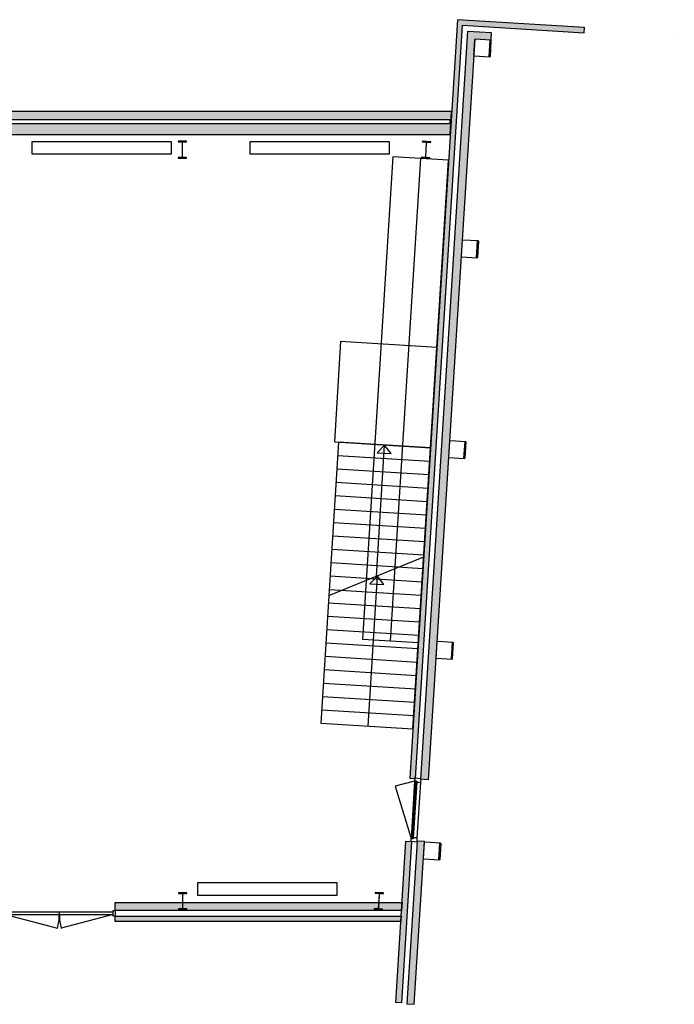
# Model space of a CAD drawing. Header units: millimetres. Extents: x 13543 to 67098, y 53113 to 81493.
# Tile 3 of 3: x 55382 to 67098, y 53113 to 70737. Entities that reach past the tile are written whole.
import ezdxf

# ---------------------------------------------------------------- set-up
doc = ezdxf.new("R2010")
doc.units = ezdxf.units.MM
doc.header["$LTSCALE"] = 100
for name, color, linetype in [('AA21----_BUITENWAND', 252, 'Continuous'), ('AL21----_BUITENWAND', 3, 'Continuous'), ('AL22----_BINNENWAND', 2, 'Continuous'), ('AL24----_TRAPPEN', 7, 'Continuous'), ('AL28----_KONSTRUKTIE', 3, 'Continuous'), ('AL31----_BUITENKOZIJNEN', 1, 'Continuous'), ('AL51----_RADIATOREN', 8, 'Continuous')]:
    doc.layers.add(name, color=color, linetype=linetype)

# ---------------------------------------------------------------- blocks, each defined once
blk = doc.blocks.new('IPE 300')
at = {"layer": 'AL28----_KONSTRUKTIE'}
h = blk.add_hatch(color=7, dxfattribs=at)
h.dxf.hatch_style = 1
h.paths.add_polyline_path([(75, -150), (75, -139.3), (18.55, -139.3, -0.41421356), (3.55, -124.3), (3.55, 124.3, -0.41421356), (18.55, 139.3), (75, 139.3), (75, 150), (-75, 150), (-75, 139.3), (-18.55, 139.3, -0.41421356), (-3.55, 124.3), (-3.55, -124.3, -0.41421356), (-18.55, -139.3), (-75, -139.3), (-75, -150)])
blk.add_lwpolyline([(-75, 150), (-75, 139.3), (-18.55, 139.3, -0.41421356), (-3.55, 124.3), (-3.55, -124.3, -0.41421356), (-18.55, -139.3), (-75, -139.3), (-75, -150), (75, -150), (75, -139.3), (18.55, -139.3, -0.41421356), (3.55, -124.3), (3.55, 124.3, -0.41421356), (18.55, 139.3), (75, 139.3), (75, 150)], format="xyb", close=True, dxfattribs=at)
blk = doc.blocks.new('*U5')
at = {"layer": 'AL31----_BUITENKOZIJNEN'}
for points in [[(-2000, 50), (-1965, 50), (-1965, -50), (-2000, -50)], [(-1965, 21), (-1965, -21), (-35, -21), (-35, 21)], [(-35, 50), (0, 50), (0, -50), (-35, -50)]]:
    blk.add_lwpolyline(points, close=True, dxfattribs=at)
for points in [[(-1000, 21), (-1000, -21)], [(-1965, -21), (-1033, -270)], [(-35, -21), (-967, -270)]]:
    blk.add_lwpolyline(points, dxfattribs=at)
for centre, start, end in [((-1965, -21), 345, 0.0007), ((-35, -21), 179.9993, 195)]:
    blk.add_arc(centre, 965, start, end, dxfattribs=at)

msp = doc.modelspace()

# ---------------------------------------------------------------- hatches: boundary and pattern name
at = {"layer": 'AA21----_BUITENWAND'}
h = msp.add_hatch(color=256, dxfattribs=at)
h.paths.add_polyline_path([(47123, 68893), (47123, 68793), (47663, 68793), (47663, 68683), (47993, 68683), (47993, 68793), (49923, 68793), (49923, 68683), (50253, 68683), (50253, 68793), (50613, 68793), (50613, 68893)])
h.paths.add_polyline_path([(47123, 69093), (47123, 68993), (50613, 68993), (50613, 69093)])
h.paths.add_polyline_path([(42633, 69093), (42633, 68993), (46173, 68993), (46173, 69093)])
h.paths.add_polyline_path([(42633, 68893), (42633, 68793), (46173, 68793), (46173, 68893)])
h.paths.add_polyline_path([(37903, 69093), (37903, 68993), (41683, 68993), (41683, 69093)])
h.paths.add_polyline_path([(37903, 68893), (37903, 68793), (40883, 68793), (40883, 68683), (41213, 68683), (41213, 68793), (41683, 68793), (41683, 68893)])
h.paths.add_polyline_path([(30893, 68893), (30893, 68793), (31493, 68793), (31493, 68683), (31823, 68683), (31823, 68793), (33938, 68793), (33938, 68683), (34268, 68683), (34268, 68793), (36173, 68793), (36173, 68683), (36503, 68683), (36503, 68793), (37063, 68793), (37063, 68893)])
h.paths.add_polyline_path([(30893, 69093), (30893, 68993), (37063, 68993), (37063, 69093)])
h.paths.add_polyline_path([(26593, 68893), (26593, 68793), (26993, 68793), (26993, 68683), (27323, 68683), (27323, 68793), (29843, 68793), (29843, 68893)])
h.paths.add_polyline_path([(26593, 69093), (26593, 68993), (29734, 68993), (29734, 69093)])
h.paths.add_polyline_path([(22093, 68893), (22093, 68793), (22473, 68793), (22473, 68683), (22803, 68683), (22803, 68793), (24733, 68793), (24733, 68683), (25063, 68683), (25063, 68793), (25753, 68793), (25753, 68893)])
h.paths.add_polyline_path([(22093, 69093), (22093, 68993), (25753, 68993), (25753, 69093)])
h.paths.add_polyline_path([(21253, 68893), (21253, 68793), (20543, 68793), (20543, 68683), (20213, 68683), (20213, 68793), (18373, 68793), (18373, 68683), (18053, 68683), (18053, 68793), (17593, 68793), (17593, 68893)])
h.paths.add_polyline_path([(17593, 69093), (17593, 68993), (21253, 68993), (21253, 69093)])
h.paths.add_polyline_path([(16593, 68893), (16593, 68793), (16133, 68793), (16133, 68683), (15813, 68683), (15813, 68793), (13843, 68793), (13843, 61135), (13743, 61135), (13743, 68893)], flags=17)
h.paths.add_polyline_path([(16593, 69093), (16593, 68993), (13643, 68993), (13643, 61135), (13543, 61135), (13543, 69093)])
h.paths.add_polyline_path([(13743, 60295), (13843, 60295), (13843, 59513), (13953, 59513), (13953, 59193), (13843, 59193), (13843, 54893), (15493, 54893), (15493, 54793), (13743, 54793)], flags=17)
h.paths.add_polyline_path([(13543, 60295), (13643, 60295), (13643, 54693), (15493, 54693), (15493, 54593), (13543, 54593)])
h.paths.add_polyline_path([(18693, 54693), (18693, 54593), (19993, 54593), (19993, 54693)])
h.paths.add_polyline_path([(18693, 54793), (18693, 54893), (19993, 54893), (19993, 54793)])
h.paths.add_polyline_path([(23193, 54793), (23193, 54893), (24493, 54893), (24493, 54793)])
h.paths.add_polyline_path([(23193, 54693), (23193, 54593), (24493, 54593), (24493, 54693)])
h.paths.add_polyline_path([(30253, 54693), (30253, 54593), (27693, 54593), (27693, 54693)])
h.paths.add_polyline_path([(30253, 54893), (27693, 54893), (27693, 54793), (30253, 54793)])
h.paths.add_polyline_path([(33453, 54693), (33453, 54593), (34753, 54593), (34753, 54693)])
h.paths.add_polyline_path([(33453, 54893), (33453, 54793), (34753, 54793), (34753, 54893)])
h.paths.add_polyline_path([(37953, 54893), (37953, 54793), (40513, 54793), (40513, 54893)])
h.paths.add_polyline_path([(37953, 54693), (37953, 54593), (40513, 54593), (40513, 54693)])
h.paths.add_polyline_path([(43713, 54693), (43713, 54593), (45013, 54593), (45013, 54693)])
h.paths.add_polyline_path([(43713, 54893), (43713, 54793), (45013, 54793), (45013, 54893)])
h.paths.add_polyline_path([(48213, 54693), (48213, 54593), (49513, 54593), (49513, 54693)])
h.paths.add_polyline_path([(48213, 54893), (48213, 54793), (49513, 54793), (49513, 54893)])
h.paths.add_polyline_path([(52713, 54593), (54663, 54593), (54663, 61243), (54363, 61243), (54363, 54893), (52713, 54893), (52713, 54793), (54463, 54793), (54463, 61166), (54563, 61166), (54563, 54693), (52713, 54693)])
h.paths.add_polyline_path([(57091, 54593), (57091, 54693), (62210, 54693), (62204, 54593)])
h.paths.add_polyline_path([(57091, 54936), (62226, 54936), (62217, 54793), (57091, 54793)])
h.paths.add_polyline_path([(54663, 54936), (55091, 54936), (55091, 54793), (54663, 54793)])
h.paths.add_polyline_path([(54663, 54693), (55091, 54693), (55091, 54593), (54663, 54593)])
h.paths.add_polyline_path([(62312, 53121), (62442, 53113), (62625, 56025), (62495, 56033)])
h.paths.add_polyline_path([(62295, 56035), (62394, 56029), (62213, 53137), (62113, 53143)])
h.paths.add_polyline_path([(63823, 70505), (63814, 70369), (63525, 70387), (62694, 57132), (62564, 57140), (63403, 70531)])
h.paths.add_polyline_path([(65490, 70594), (63216, 70737), (62365, 57163), (62465, 57157), (63310, 70638), (65484, 70501)])
h = msp.add_hatch(color=256, dxfattribs=at)
h.paths.add_polyline_path([(54683, 68945), (54683, 68878), (63084, 68878), (63084, 68945)], flags=16)
h.paths.add_polyline_path([(51453, 68893), (51453, 68793), (52043, 68793), (52043, 68683), (52373, 68683), (52373, 68793), (54363, 68793), (54363, 65383), (54253, 65383), (54253, 64943), (54363, 64943), (54363, 62273), (54663, 62273), (54663, 68683), (63087, 68683), (63113, 69093), (51453, 69093), (51453, 68993), (54563, 68993), (54563, 62383), (54463, 62383), (54463, 68893)])

# ---------------------------------------------------------------- linework, layer by layer
at = {"layer": 'AL21----_BUITENWAND'}
for points in [[(65490, 70594), (63216, 70737), (62365, 57163), (62465, 57157), (63310, 70638), (65484, 70501)], [(63823, 70505), (63814, 70369), (63525, 70387), (62694, 57132), (62564, 57140), (63403, 70531)], [(51453, 68893), (51453, 68793), (52043, 68793), (52043, 68683), (52373, 68683), (52373, 68793), (54363, 68793), (54363, 65383), (54253, 65383), (54253, 64943), (54363, 64943), (54363, 62273), (54663, 62273), (54663, 68683), (63087, 68683), (63113, 69093), (51453, 69093), (51453, 68993), (54563, 68993), (54563, 62383), (54463, 62383), (54463, 68893)], [(54683, 68945), (54683, 68878), (63084, 68878), (63084, 68945)], [(62295, 56035), (62394, 56029), (62213, 53137), (62113, 53143)], [(62312, 53121), (62442, 53113), (62625, 56025), (62495, 56033)], [(57091, 54936), (62226, 54936), (62217, 54793), (57091, 54793)], [(57091, 54593), (57091, 54693), (62210, 54693), (62204, 54593)]]:
    msp.add_lwpolyline(points, close=True, dxfattribs=at)
msp.add_lwpolyline([(67098, 70493), (67098, 70493)], dxfattribs=at)
at = {"layer": 'AL22----_BINNENWAND'}
msp.add_lwpolyline([(63058, 68221), (62060, 68284), (61519, 59651), (62517, 59588)], close=True, dxfattribs=at)
msp.add_lwpolyline([(62018, 59619), (62559, 68252)], dxfattribs=at)
at = {"layer": 'AL24----_TRAPPEN'}
for points in [[(62848, 64868), (61126, 64976), (61014, 63180), (62736, 63072)], [(61089, 63175), (60774, 58145), (62420, 58042), (62736, 63072)]]:
    msp.add_lwpolyline(points, close=True, dxfattribs=at)
for points in [[(61765, 60778), (61912, 63123), (61778, 62986), (62028, 62971), (61912, 63123)], [(61074, 62935), (62720, 62832)], [(61059, 62696), (62706, 62593)], [(61044, 62456), (62690, 62353)], [(61029, 62217), (62676, 62114)], [(61014, 61977), (62660, 61874)], [(60999, 61738), (62645, 61635)], [(60984, 61498), (62630, 61395)], [(60969, 61259), (62615, 61155)], [(60917, 60430), (62614, 61125)], [(60954, 61019), (62600, 60916)], [(60939, 60780), (62585, 60676)], [(61617, 58092), (61785, 60777), (61651, 60640), (61901, 60624), (61785, 60777)], [(60924, 60540), (62570, 60437)], [(60909, 60301), (62555, 60197)], [(60894, 60061), (62540, 59958)], [(60879, 59821), (62525, 59718)], [(60864, 59582), (62510, 59479)], [(60849, 59342), (62495, 59239)], [(60834, 59103), (62480, 59000)], [(60819, 58863), (62465, 58760)], [(60804, 58624), (62450, 58521)], [(60789, 58384), (62435, 58281)]]:
    msp.add_lwpolyline(points, dxfattribs=at)
at = {"layer": 'AL28----_KONSTRUKTIE'}
for points in [[(63814, 70369), (63535, 70386), (63524, 70377), (63506, 70097), (63516, 70087), (63795, 70069), (63806, 70078), (63823, 70358)], [(63589, 66776), (63309, 66793), (63299, 66784), (63281, 66504), (63291, 66494), (63570, 66476), (63581, 66486), (63598, 66765)], [(63364, 63183), (63084, 63200), (63074, 63191), (63056, 62911), (63065, 62901), (63345, 62883), (63356, 62893), (63373, 63172)], [(63139, 59590), (62859, 59607), (62848, 59598), (62831, 59318), (62840, 59308), (63120, 59290), (63130, 59300), (63148, 59579)], [(62913, 55997), (62634, 56014), (62623, 56005), (62606, 55725), (62615, 55715), (62895, 55697), (62905, 55707), (62923, 55986)]]:
    msp.add_lwpolyline(points, close=True, dxfattribs=at)
for points in [[(63797, 70370), (63778, 70070)], [(63571, 66777), (63553, 66477)], [(63346, 63184), (63328, 62884)], [(63121, 59591), (63102, 59291)], [(62896, 55998), (62877, 55698)]]:
    msp.add_lwpolyline(points, dxfattribs=at)
at = {"layer": 'AL31----_BUITENKOZIJNEN'}
for points in [[(62450, 57107), (62102, 57018), (62386, 56080)], [(62489, 57088), (62427, 56094)], [(62498, 56090), (62561, 57084)]]:
    msp.add_lwpolyline(points, dxfattribs=at)
for points in [[(62450, 57107), (62386, 56080), (62415, 56078), (62480, 57105)], [(62451, 57158), (62448, 57108), (62490, 57105), (62489, 57088), (62561, 57084), (62565, 57151)], [(62427, 56094), (62425, 56077), (62384, 56080), (62380, 56030), (62494, 56023), (62498, 56090)]]:
    msp.add_lwpolyline(points, close=True, dxfattribs=at)
at = {"layer": 'AL51----_RADIATOREN'}
for points in [[(55598, 68553), (55598, 68333), (58098, 68333), (58098, 68553)], [(59498, 68553), (59498, 68333), (61998, 68333), (61998, 68553)], [(58566, 55286), (58566, 55066), (61066, 55066), (61066, 55286)]]:
    msp.add_lwpolyline(points, close=True, dxfattribs=at)

# ---------------------------------------------------------------- block references
at = {"layer": 'AL28----_KONSTRUKTIE'}
for p in [(58294, 68411), (58299, 54959)]:
    msp.add_blockref('IPE 300', p, dxfattribs=at)
at = {"layer": 'AL28----_KONSTRUKTIE', "rotation": 356.4142595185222}
for p in [(62654, 68408), (61811, 54960)]:
    msp.add_blockref('IPE 300', p, dxfattribs=at)
at = {"layer": 'AL31----_BUITENKOZIJNEN'}
msp.add_blockref('*U5', (57091, 54743), dxfattribs=at)

doc.saveas('drawing.dxf')
